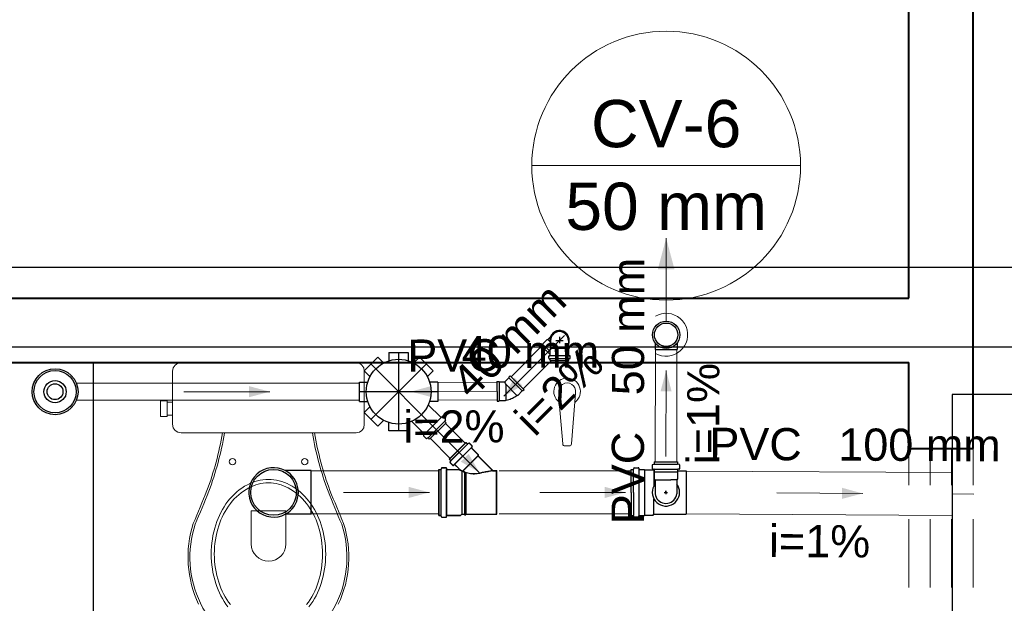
# Model space of a CAD drawing. Header units: millimetres. Extents: x 53 to 3943, y 29 to 3483.
# Tile 20 of 52: x 3883.44 to 3888.03, y 3422 to 3424.72. Entities that reach past the tile are written whole.
import ezdxf

# ---------------------------------------------------------------- set-up
doc = ezdxf.new("R2010")
doc.units = ezdxf.units.MM
doc.header["$MEASUREMENT"] = 0
doc.linetypes.add('DASHDOT', pattern=[2.54, 1.27, -0.635, 0, -0.635])
doc.linetypes.add('HIDDEN2', pattern=[0.47625, 0.3175, -0.15875])
doc.layers.get('0').update_dxf_attribs({"color": 5})
for name, color, linetype in [('ARQ-PISO', 8, 'Continuous'), ('Simbolos', 5, 'Continuous'), ('Simbolos_int', 2, 'Continuous')]:
    doc.layers.add(name, color=color, linetype=linetype)
for name, color, linetype, lineweight in [('CV-Condutos', 1, 'Continuous', 5), ('CV-Indicação coluna', 5, 'Continuous', 5), ('CV-Sentido conduto', 9, 'Continuous', 5), ('CV-Textos conduto', 7, 'Continuous', 5), ('DI-Detalhes', 1, 'Continuous', 30), ('MB_ALVENARIA', 7, 'Continuous', 40), ('MB_ESQUADRIA', 7, 'Continuous', 5), ('MB_MOBILIÁRIO', 8, 'Continuous', 13), ('TQ-Condutos', 3, 'Continuous', 5), ('TQ-Conexões', 9, 'Continuous', 5), ('TQ-Sentido conduto', 9, 'Continuous', 5), ('TQ-Textos conduto', 7, 'Continuous', 5)]:
    doc.layers.add(name, color=color, linetype=linetype, lineweight=lineweight)
doc.styles.add('Arial', font='txt')

msp = doc.modelspace()

# ---------------------------------------------------------------- hatches: boundary and pattern name
at = {"layer": 'CV-Condutos', "linetype": 'Continuous'}
msp.add_hatch(color=256, dxfattribs=at).paths.add_polyline_path([(3886.4501, 3423.705), (3886.4113, 3423.5601), (3886.4889, 3423.5601)])
at = {"layer": 'CV-Sentido conduto', "linetype": 'Continuous'}
msp.add_hatch(color=256, dxfattribs=at).paths.add_polyline_path([(3886.4499, 3423.088), (3886.4238, 3422.9914), (3886.4756, 3422.9913)])
at = {"layer": 'TQ-Sentido conduto', "linetype": 'Continuous'}
for points in [[(3885.6937, 3422.969), (3885.7803, 3423.019), (3885.7437, 3423.0556)], [(3884.6032, 3422.9899), (3884.5066, 3423.0158), (3884.5066, 3422.9641)], [(3885.2603, 3422.9902), (3885.357, 3422.9648), (3885.3568, 3423.0165)], [(3885.5796, 3422.614), (3885.5296, 3422.7006), (3885.493, 3422.664)], [(3885.3469, 3422.5209), (3885.2503, 3422.5468), (3885.2503, 3422.495)], [(3886.2608, 3422.5209), (3886.1642, 3422.5468), (3886.1642, 3422.495)], [(3887.3659, 3422.516), (3887.2695, 3422.5424), (3887.2692, 3422.4907)]]:
    msp.add_hatch(color=256, dxfattribs=at).paths.add_polyline_path(points)

# ---------------------------------------------------------------- linework, layer by layer
for p, q in [((3886.2872, 3422.5206), (3886.2872, 3422.6271)), ((3886.2976, 3422.5206), (3886.2976, 3422.6271)), ((3886.323, 3422.6283), (3886.323, 3422.414)), ((3886.3495, 3422.6266), (3886.3495, 3422.4145)), ((3886.3854, 3422.6489), (3886.3854, 3422.6314)), ((3886.3869, 3422.6509), (3886.3928, 3422.6525)), ((3886.3872, 3422.6294), (3886.3925, 3422.629)), ((3886.3934, 3422.6222), (3886.3934, 3422.5518)), ((3886.3943, 3422.6631), (3886.5037, 3422.6631)), ((3886.3943, 3422.6631), (3886.3943, 3422.6544)), ((3886.3943, 3422.6529), (3886.5037, 3422.6529)), ((3886.3943, 3422.6288), (3886.5037, 3422.6288)), ((3886.3943, 3422.627), (3886.3943, 3422.6176)), ((3886.5037, 3422.6631), (3886.5037, 3422.6544)), ((3886.5037, 3422.627), (3886.5037, 3422.6176)), ((3886.5111, 3422.6509), (3886.5052, 3422.6525)), ((3886.5108, 3422.6294), (3886.5055, 3422.629)), ((3886.5126, 3422.6489), (3886.5126, 3422.6314)), ((3886.5432, 3422.6221), (3886.5432, 3422.4189)), ((3886.3947, 3422.6172), (3886.5033, 3422.6172)), ((3886.3947, 3422.6172), (3886.3947, 3422.5836)), ((3886.3947, 3422.5836), (3886.3983, 3422.58)), ((3886.3983, 3422.58), (3886.4725, 3422.58)), ((3886.3983, 3422.58), (3886.3983, 3422.5145)), ((3886.4997, 3422.58), (3886.4725, 3422.58)), ((3886.5033, 3422.5836), (3886.4997, 3422.58)), ((3886.4997, 3422.58), (3886.4997, 3422.5145)), ((3886.5033, 3422.6172), (3886.5033, 3422.5836)), ((3886.449, 3422.5289), (3886.449, 3422.5129)), ((3886.449, 3422.5209), (3886.449, 3422.5289)), ((3886.2872, 3422.5206), (3886.2872, 3422.414)), ((3886.2976, 3422.5206), (3886.2976, 3422.414)), ((3886.3934, 3422.4189), (3886.3934, 3422.49)), ((3886.441, 3422.5209), (3886.457, 3422.5209))]:
    msp.add_line(p, q)
for points in [[(3886.3869, 3422.6509), (3886.3866, 3422.6508), (3886.3863, 3422.6506), (3886.3861, 3422.6505), (3886.3859, 3422.6503), (3886.3857, 3422.65), (3886.3856, 3422.6498), (3886.3855, 3422.6495), (3886.3854, 3422.6492), (3886.3854, 3422.6489)], [(3886.3854, 3422.6314), (3886.3854, 3422.6311), (3886.3855, 3422.6307), (3886.3856, 3422.6304), (3886.3858, 3422.6302), (3886.386, 3422.6299), (3886.3863, 3422.6297), (3886.3866, 3422.6296), (3886.3869, 3422.6295), (3886.3872, 3422.6294)], [(3886.3943, 3422.627), (3886.3943, 3422.6273), (3886.3942, 3422.6276), (3886.394, 3422.6279), (3886.3939, 3422.6282), (3886.3936, 3422.6284), (3886.3934, 3422.6286), (3886.3931, 3422.6288), (3886.3928, 3422.6289), (3886.3925, 3422.6289)], [(3886.3928, 3422.6525), (3886.3931, 3422.6526), (3886.3933, 3422.6527), (3886.3936, 3422.6529), (3886.3938, 3422.6531), (3886.3939, 3422.6533), (3886.3941, 3422.6535), (3886.3942, 3422.6538), (3886.3943, 3422.6541), (3886.3943, 3422.6544)], [(3886.5037, 3422.6544), (3886.5037, 3422.6541), (3886.5038, 3422.6538), (3886.5039, 3422.6535), (3886.504, 3422.6533), (3886.5042, 3422.6531), (3886.5044, 3422.6529), (3886.5046, 3422.6527), (3886.5049, 3422.6526), (3886.5052, 3422.6525)], [(3886.5055, 3422.6289), (3886.5052, 3422.6289), (3886.5049, 3422.6288), (3886.5046, 3422.6286), (3886.5043, 3422.6284), (3886.5041, 3422.6282), (3886.5039, 3422.6279), (3886.5038, 3422.6276), (3886.5037, 3422.6273), (3886.5037, 3422.627)], [(3886.5108, 3422.6294), (3886.5111, 3422.6295), (3886.5114, 3422.6296), (3886.5117, 3422.6297), (3886.5119, 3422.6299), (3886.5122, 3422.6302), (3886.5123, 3422.6304), (3886.5125, 3422.6307), (3886.5126, 3422.6311), (3886.5126, 3422.6314)], [(3886.5126, 3422.6489), (3886.5126, 3422.6492), (3886.5125, 3422.6495), (3886.5124, 3422.6498), (3886.5122, 3422.65), (3886.5121, 3422.6503), (3886.5119, 3422.6505), (3886.5116, 3422.6506), (3886.5114, 3422.6508), (3886.5111, 3422.6509)], [(3886.3983, 3422.5593), (3886.3927, 3422.5505), (3886.3886, 3422.5409), (3886.3861, 3422.5307), (3886.3854, 3422.5203), (3886.3863, 3422.5099), (3886.389, 3422.4998), (3886.3932, 3422.4903), (3886.399, 3422.4816), (3886.4061, 3422.4739), (3886.4144, 3422.4675), (3886.4236, 3422.4626), (3886.4335, 3422.4592), (3886.4438, 3422.4575), (3886.4542, 3422.4575), (3886.4645, 3422.4592), (3886.4744, 3422.4626), (3886.4836, 3422.4675), (3886.4918, 3422.4739), (3886.499, 3422.4816), (3886.5047, 3422.4903), (3886.509, 3422.4998), (3886.5116, 3422.5099), (3886.5126, 3422.5203), (3886.5118, 3422.5307), (3886.5094, 3422.5409), (3886.5053, 3422.5505), (3886.4997, 3422.5593)], [(3886.3983, 3422.5145), (3886.4, 3422.5065), (3886.4029, 3422.4988), (3886.407, 3422.4917), (3886.4122, 3422.4854), (3886.4184, 3422.48), (3886.4253, 3422.4756), (3886.4328, 3422.4724), (3886.4408, 3422.4705), (3886.449, 3422.4698), (3886.4572, 3422.4705), (3886.4651, 3422.4724), (3886.4727, 3422.4756), (3886.4796, 3422.48), (3886.4857, 3422.4854), (3886.4909, 3422.4917), (3886.4951, 3422.4988), (3886.498, 3422.5065), (3886.4997, 3422.5145)]]:
    msp.add_lwpolyline(points)
at = {"layer": 'ARQ-PISO'}
msp.add_lwpolyline([(3883.7803, 3423.1257), (3883.7803, 3420.7257)], dxfattribs=at)
at = {"layer": 'CV-Condutos'}
for p, q in [((3886.3992, 3422.6631), (3886.4, 3423.1865)), ((3886.4992, 3422.6631), (3886.5, 3423.1864))]:
    msp.add_line(p, q, dxfattribs=at)
for points in [[(3886.4501, 3423.355), (3886.4501, 3423.705)], [(3886.4001, 3423.1684), (3886.4141, 3423.1617), (3886.4289, 3423.1573), (3886.4443, 3423.1552), (3886.4598, 3423.1555), (3886.4751, 3423.1582), (3886.4897, 3423.1632), (3886.5034, 3423.1704), (3886.5159, 3423.1797), (3886.5267, 3423.1907), (3886.5357, 3423.2034), (3886.5427, 3423.2172), (3886.5474, 3423.232), (3886.5498, 3423.2473), (3886.5498, 3423.2628), (3886.5474, 3423.2781), (3886.5427, 3423.2928), (3886.5357, 3423.3067), (3886.5267, 3423.3193), (3886.5159, 3423.3304), (3886.5034, 3423.3396), (3886.4897, 3423.3469), (3886.4751, 3423.3519), (3886.4598, 3423.3546), (3886.4443, 3423.3549), (3886.4289, 3423.3528), (3886.4141, 3423.3483), (3886.4001, 3423.3416)]]:
    msp.add_lwpolyline(points, dxfattribs=at)
at = {"layer": 'CV-Indicação coluna'}
for p, q in [((3885.824, 3424.0426), (3887.0762, 3424.0426)), ((3886.4501, 3423.4164), (3886.4501, 3423.3186))]:
    msp.add_line(p, q, dxfattribs=at)
msp.add_circle((3886.4501, 3424.0426), 0.6261, dxfattribs=at)
at = {"layer": 'CV-Sentido conduto'}
msp.add_lwpolyline([(3886.4492, 3422.688), (3886.4499, 3423.088)], dxfattribs=at)
at = {"layer": 'DI-Detalhes'}
for points in [[(3866.2434, 3427.4661), (3889.9829, 3427.4661), (3889.9829, 3423.1976), (3866.2434, 3423.1976), (3866.2434, 3427.4661)], [(3877.7362, 3423.5694), (3890.0034, 3423.5694), (3890.0034, 3420.1674), (3877.7362, 3420.1674), (3877.7362, 3423.5694)]]:
    msp.add_lwpolyline(points, dxfattribs=at)
at = {"layer": 'MB_ALVENARIA'}
for p, q in [((3887.5803, 3423.4257), (3887.5803, 3424.7757)), ((3887.8803, 3422.7257), (3887.8803, 3424.7757)), ((3887.5803, 3422.7257), (3887.5803, 3423.1257))]:
    msp.add_line(p, q, dxfattribs=at)
for points in [[(3878.7803, 3423.4257), (3887.5803, 3423.4257)], [(3881.7803, 3423.1257), (3887.5803, 3423.1257)], [(3887.5803, 3422.7257), (3887.8803, 3422.7257)]]:
    msp.add_lwpolyline(points, dxfattribs=at)
at = {"layer": 'MB_ESQUADRIA', "linetype": 'HIDDEN2'}
for points in [[(3887.5803, 3421.1257), (3887.5803, 3422.7257)], [(3887.6803, 3421.1257), (3887.6803, 3422.7257)], [(3887.7803, 3421.1257), (3887.7803, 3422.7257)], [(3887.8803, 3421.1257), (3887.8803, 3422.7257)]]:
    msp.add_lwpolyline(points, dxfattribs=at)
at = {"layer": 'MB_MOBILIÁRIO'}
for p, q in [((3884.1905, 3423.1257), (3885.0051, 3423.1257)), ((3885.9495, 3422.985), (3885.9528, 3422.9424)), ((3885.9512, 3422.9418), (3885.9681, 3422.7465)), ((3886.0242, 3422.9423), (3886.0089, 3422.7465)), ((3886.0275, 3422.985), (3886.0242, 3422.9423)), ((3885.978, 3422.7373), (3885.999, 3422.7373))]:
    msp.add_line(p, q, dxfattribs=at)
for points in [[(3884.1905, 3423.1257), (3884.1905, 3423.1257), (3884.1747, 3423.1228), (3884.1618, 3423.1142), (3884.1533, 3423.1013), (3884.1504, 3423.0856), (3884.1504, 3422.8379), (3884.1504, 3422.8379), (3884.1533, 3422.8222), (3884.1618, 3422.8093), (3884.1747, 3422.8007), (3884.1905, 3422.7978), (3884.5971, 3422.7978)], [(3885.0051, 3423.1257), (3885.0051, 3423.1257), (3885.0208, 3423.1228), (3885.0323, 3423.1142), (3885.0409, 3423.1013), (3885.0437, 3423.0856), (3885.0437, 3422.8379), (3885.0437, 3422.8379), (3885.0409, 3422.8222), (3885.0323, 3422.8093), (3885.0208, 3422.8007), (3885.0051, 3422.7978), (3884.5971, 3422.7978)], [(3884.1246, 3422.8751), (3884.0946, 3422.8751), (3884.0946, 3422.9109), (3884.0946, 3422.9467), (3884.1246, 3422.9467), (3884.1246, 3422.941), (3884.1504, 3422.941)], [(3884.1246, 3422.941), (3884.1246, 3422.8809)], [(3884.1246, 3422.8809), (3884.1504, 3422.8809)], [(3884.1246, 3422.8751), (3884.1246, 3422.8809)], [(3884.3923, 3422.7964), (3884.3923, 3422.7964), (3884.3927, 3422.7978)], [(3884.8018, 3422.7964), (3884.8018, 3422.7964), (3884.8014, 3422.7978)], [(3884.5169, 3422.281), (3884.5169, 3422.4356), (3884.5985, 3422.4356)], [(3884.6787, 3422.281), (3884.6787, 3422.4356), (3884.5971, 3422.4356)]]:
    msp.add_lwpolyline(points, dxfattribs=at)
for points in [[(3884.5971, 3422.5816, 0.124451), (3884.4988, 3422.5568), (3884.4988, 3422.5568, 0.105729), (3884.4084, 3422.4797), (3884.4084, 3422.4797, 0.086876), (3884.3515, 3422.3706), (3884.3515, 3422.3706, 0.077041), (3884.3303, 3422.2337), (3884.3303, 3422.2337, 0.077041), (3884.3515, 3422.0968), (3884.3515, 3422.0968, 0.086876), (3884.4084, 3421.9877)], [(3884.7857, 3421.9877, 0.086876), (3884.8426, 3422.0968), (3884.8426, 3422.0968, 0.077041), (3884.8638, 3422.2337), (3884.8638, 3422.2337, 0.077041), (3884.8426, 3422.3706), (3884.8426, 3422.3706, 0.086876), (3884.7857, 3422.4797), (3884.7857, 3422.4797, 0.105729), (3884.6953, 3422.5568), (3884.6953, 3422.5568, 0.124451), (3884.5971, 3422.5816), (3884.5971, 3422.5816)], [(3884.5971, 3422.5654, 0.124451), (3884.5052, 3422.5422), (3884.5052, 3422.5422, 0.105729), (3884.4196, 3422.4692), (3884.4196, 3422.4692, 0.086876), (3884.3653, 3422.3651), (3884.3653, 3422.3651, 0.077041), (3884.3449, 3422.2337), (3884.3449, 3422.2337, 0.077041), (3884.3653, 3422.1024), (3884.3653, 3422.1024, 0.086876), (3884.4196, 3421.9983)], [(3884.7746, 3421.9983, 0.086876), (3884.8289, 3422.1024), (3884.8289, 3422.1024, 0.077041), (3884.8492, 3422.2337), (3884.8492, 3422.2337, 0.077041), (3884.8289, 3422.3651), (3884.8289, 3422.3651, 0.086876), (3884.7746, 3422.4692), (3884.7746, 3422.4692, 0.105729), (3884.6889, 3422.5422), (3884.6889, 3422.5422, 0.124451), (3884.5971, 3422.5654), (3884.5971, 3422.5654)]]:
    msp.add_lwpolyline(points, format="xyb", dxfattribs=at)
for centre in [(3884.4296, 3422.664), (3884.766, 3422.664)]:
    msp.add_circle(centre, 0.015, dxfattribs=at)
for centre, radius, start, end in [((3885.9885, 3422.9911), 0.0618, 307.1379, 232.8621), ((3885.9885, 3422.9911), 0.0394, 351.1075, 188.8925), ((3882.8803, 3423.0586), 1.5251, 339.6909, 350.163), ((3882.8803, 3423.0586), 1.5346, 339.6909, 350.163), ((3886.3139, 3423.0586), 1.5346, 189.837, 200.3091), ((3886.3139, 3423.0586), 1.5251, 189.837, 200.3091), ((3885.978, 3422.7473), 0.01, 184.4463, 270), ((3885.999, 3422.7473), 0.01, 270, 355.5537), ((3830.9717, 3444.6029), 57.726, 337.353796, 337.518324), ((3938.2224, 3444.6029), 57.726, 202.481676, 202.646204), ((3833.8479, 3443.4054), 54.6199, 337.35144, 337.52574), ((3935.3462, 3443.4054), 54.6199, 202.47426, 202.64856), ((3884.7321, 3422.2194), 0.5098, 162.0904, 205.4458), ((3884.7246, 3422.2189), 0.4934, 161.867, 205.7625), ((3884.4695, 3422.2189), 0.4934, 334.2375, 18.133), ((3884.4621, 3422.2194), 0.5098, 334.5542, 17.9096), ((3884.5978, 3422.281), 0.0809, 180, 0), ((3884.6137, 3422.1654), 0.3702, 205.7625, 267.2081), ((3884.5805, 3422.1654), 0.3702, 272.7919, 334.2375)]:
    msp.add_arc(centre, radius, start, end, dxfattribs=at)
at = {"layer": 'Simbolos'}
for p, q in [((3885.8742, 3423.2114), (3885.8954, 3423.2326)), ((3885.8954, 3423.2326), (3885.8988, 3423.2326)), ((3885.9101, 3423.244), (3885.8988, 3423.2326)), ((3885.9119, 3423.2287), (3885.9119, 3423.2091)), ((3885.9943, 3423.2287), (3885.9943, 3423.2092)), ((3886.3994, 3423.2167), (3886.3993, 3423.1865)), ((3886.5008, 3423.2166), (3886.5007, 3423.1864)), ((3885.1587, 3423.1729), (3885.1587, 3423.1341)), ((3885.1587, 3423.1729), (3885.2487, 3423.1729)), ((3885.2487, 3423.1729), (3885.2487, 3423.1341)), ((3885.8657, 3423.2057), (3885.8714, 3423.2114)), ((3885.8657, 3423.2057), (3885.9091, 3423.1625)), ((3885.8714, 3423.2114), (3885.8742, 3423.2114)), ((3885.909, 3423.1877), (3885.9119, 3423.1906)), ((3885.9091, 3423.1593), (3885.909, 3423.1877)), ((3885.9119, 3423.2091), (3885.9119, 3423.1906)), ((3885.9943, 3423.2092), (3885.9943, 3423.1906)), ((3885.9972, 3423.1877), (3885.9943, 3423.1906)), ((3885.9973, 3423.1593), (3885.9972, 3423.1877)), ((3885.0424, 3423.0875), (3885.1061, 3423.1512)), ((3885.1061, 3423.1512), (3885.1335, 3423.1237)), ((3885.3012, 3423.1512), (3885.2738, 3423.1237)), ((3885.3012, 3423.1512), (3885.3649, 3423.0875)), ((3885.9031, 3423.1456), (3885.9031, 3423.1551)), ((3885.9045, 3423.1436), (3885.9076, 3423.1428)), ((3885.9049, 3423.1571), (3885.9072, 3423.1573)), ((3885.9091, 3423.1347), (3885.9091, 3423.1409)), ((3885.9091, 3423.1347), (3885.9973, 3423.1347)), ((3885.9973, 3423.1347), (3885.9973, 3423.1409)), ((3886.0018, 3423.1437), (3885.9987, 3423.1429)), ((3886.0014, 3423.1572), (3885.9991, 3423.1574)), ((3886.0033, 3423.1456), (3886.0033, 3423.1552)), ((3885.0424, 3423.0875), (3885.0699, 3423.06)), ((3885.3649, 3423.0875), (3885.3374, 3423.06)), ((3885.0207, 3423.0349), (3885.0595, 3423.0349)), ((3885.0207, 3422.9449), (3885.0207, 3423.0349)), ((3885.3867, 3423.0349), (3885.3478, 3423.0349)), ((3885.3867, 3423.0349), (3885.3867, 3422.9449)), ((3885.6618, 3423.0377), (3885.6622, 3422.9464)), ((3885.6618, 3423.0377), (3885.6698, 3423.0377)), ((3885.6698, 3423.0377), (3885.6718, 3423.0357)), ((3885.6718, 3423.0357), (3885.6987, 3423.0358)), ((3885.7177, 3423.055), (3885.6987, 3423.0358)), ((3885.7233, 3423.0635), (3885.7177, 3423.0578)), ((3885.7177, 3423.0578), (3885.7177, 3423.055)), ((3885.7233, 3423.0635), (3885.7881, 3422.9993)), ((3885.7796, 3422.9936), (3885.7585, 3422.9723)), ((3885.7824, 3422.9936), (3885.7796, 3422.9936)), ((3885.7881, 3422.9993), (3885.7824, 3422.9936)), ((3885.0207, 3422.9449), (3885.0595, 3422.9449)), ((3885.3867, 3422.9449), (3885.3478, 3422.9449)), ((3885.6622, 3422.9464), (3885.6702, 3422.9465)), ((3885.6702, 3422.9465), (3885.6722, 3422.9485)), ((3885.6722, 3422.9485), (3885.7022, 3422.9486)), ((3885.7022, 3422.9486), (3885.7046, 3422.951)), ((3885.7585, 3422.9723), (3885.7551, 3422.9723)), ((3885.0424, 3422.8924), (3885.0699, 3422.9198)), ((3885.3999, 3422.871), (3885.3418, 3422.9291)), ((3885.1061, 3422.8287), (3885.0424, 3422.8924)), ((3885.1061, 3422.8287), (3885.1335, 3422.8562)), ((3885.3226, 3422.7937), (3885.2645, 3422.8517)), ((3885.4067, 3422.8743), (3885.4026, 3422.8709)), ((3885.4218, 3422.8618), (3885.4094, 3422.8742)), ((3885.4221, 3422.8594), (3885.419, 3422.854)), ((3885.4255, 3422.8455), (3885.4193, 3422.8516)), ((3885.1587, 3422.8069), (3885.1587, 3422.8458)), ((3885.2487, 3422.8069), (3885.1587, 3422.8069)), ((3885.2487, 3422.8069), (3885.2487, 3422.8458)), ((3885.4255, 3422.8455), (3885.3481, 3422.7681)), ((3885.3193, 3422.7869), (3885.3227, 3422.791)), ((3885.3318, 3422.7718), (3885.3194, 3422.7842)), ((3885.3342, 3422.7715), (3885.3395, 3422.7746)), ((3885.3481, 3422.7681), (3885.342, 3422.7743)), ((3885.4398, 3422.6755), (3885.5171, 3422.7528)), ((3885.4403, 3422.676), (3885.5176, 3422.7533)), ((3885.5171, 3422.7528), (3885.5233, 3422.7467)), ((3885.5176, 3422.7533), (3885.5238, 3422.7472)), ((3885.531, 3422.7494), (3885.5257, 3422.7464)), ((3885.5315, 3422.7499), (3885.5262, 3422.7469)), ((3885.5334, 3422.7491), (3885.5458, 3422.7367)), ((3885.5339, 3422.7496), (3885.5463, 3422.7372)), ((3885.546, 3422.734), (3885.5426, 3422.73)), ((3885.5427, 3422.7273), (3885.5731, 3422.6969)), ((3885.5465, 3422.7345), (3885.5431, 3422.7305)), ((3885.5432, 3422.7278), (3885.5736, 3422.6974)), ((3885.4398, 3422.6755), (3885.4459, 3422.6693)), ((3885.4403, 3422.676), (3885.4464, 3422.6698)), ((3885.4432, 3422.6616), (3885.4462, 3422.6669)), ((3885.4437, 3422.6621), (3885.4467, 3422.6674)), ((3885.5731, 3422.6969), (3885.5731, 3422.6912)), ((3885.5731, 3422.6912), (3885.6423, 3422.622)), ((3885.5736, 3422.6974), (3885.5736, 3422.6917)), ((3885.5736, 3422.6917), (3885.6428, 3422.6225)), ((3884.7962, 3422.6225), (3884.6756, 3422.6225)), ((3885.3912, 3422.4139), (3885.3912, 3422.6269)), ((3885.3912, 3422.6269), (3885.4001, 3422.6269)), ((3885.3917, 3422.4144), (3885.3917, 3422.6274)), ((3885.3917, 3422.6274), (3885.4006, 3422.6274)), ((3885.4036, 3422.6342), (3885.402, 3422.6284)), ((3885.4041, 3422.6347), (3885.4025, 3422.6289)), ((3885.4055, 3422.6357), (3885.4244, 3422.6357)), ((3885.406, 3422.6362), (3885.4249, 3422.6362)), ((3885.4264, 3422.6339), (3885.4269, 3422.6287)), ((3885.4269, 3422.6344), (3885.4274, 3422.6292)), ((3885.4289, 3422.6269), (3885.4835, 3422.6269)), ((3885.4294, 3422.6274), (3885.484, 3422.6274)), ((3885.4435, 3422.6592), (3885.4559, 3422.6468)), ((3885.444, 3422.6597), (3885.4564, 3422.6473)), ((3885.4586, 3422.6467), (3885.4626, 3422.65)), ((3885.4591, 3422.6472), (3885.4631, 3422.6505)), ((3885.4653, 3422.6499), (3885.4849, 3422.6303)), ((3885.4658, 3422.6504), (3885.4854, 3422.6308)), ((3885.6423, 3422.622), (3885.6602, 3422.622)), ((3885.6428, 3422.6225), (3885.6607, 3422.6225)), ((3885.6602, 3422.4188), (3885.6602, 3422.622)), ((3885.6607, 3422.4193), (3885.6607, 3422.6225)), ((3886.2872, 3422.6271), (3886.2961, 3422.6271)), ((3886.2996, 3422.6345), (3886.298, 3422.6286)), ((3886.3015, 3422.6359), (3886.3204, 3422.6359)), ((3886.3224, 3422.6341), (3886.3229, 3422.629)), ((3886.3249, 3422.6271), (3886.349, 3422.6271)), ((3886.349, 3422.6271), (3886.3495, 3422.6266)), ((3886.3495, 3422.6266), (3886.389, 3422.6266)), ((3886.389, 3422.6266), (3886.3934, 3422.6222)), ((3886.3934, 3422.6221), (3886.3943, 3422.6221)), ((3886.5037, 3422.6221), (3886.5432, 3422.6221)), ((3884.7962, 3422.4193), (3884.6756, 3422.4193)), ((3885.3912, 3422.4139), (3885.4001, 3422.4139)), ((3885.3917, 3422.4144), (3885.4006, 3422.4144)), ((3885.4036, 3422.4066), (3885.402, 3422.4124)), ((3885.4041, 3422.4071), (3885.4025, 3422.4129)), ((3885.4055, 3422.4051), (3885.4244, 3422.4051)), ((3885.406, 3422.4056), (3885.4249, 3422.4056)), ((3885.4264, 3422.4069), (3885.4269, 3422.4121)), ((3885.4269, 3422.4074), (3885.4274, 3422.4126)), ((3885.4289, 3422.4139), (3885.4925, 3422.4139)), ((3885.4294, 3422.4144), (3885.493, 3422.4144)), ((3885.4925, 3422.4139), (3885.4974, 3422.4188)), ((3885.493, 3422.4144), (3885.4979, 3422.4193)), ((3885.4974, 3422.4188), (3885.5098, 3422.4188)), ((3885.4979, 3422.4193), (3885.5103, 3422.4193)), ((3885.5098, 3422.4188), (3885.5101, 3422.4158)), ((3885.5101, 3422.4158), (3885.516, 3422.4158)), ((3885.5103, 3422.4193), (3885.5106, 3422.4163)), ((3885.5106, 3422.4163), (3885.5165, 3422.4163)), ((3885.5162, 3422.4188), (3885.516, 3422.4158)), ((3885.5162, 3422.4188), (3885.6602, 3422.4188)), ((3885.5167, 3422.4193), (3885.5165, 3422.4163)), ((3885.5167, 3422.4193), (3885.6607, 3422.4193)), ((3886.2872, 3422.414), (3886.2961, 3422.414)), ((3886.2996, 3422.4067), (3886.298, 3422.4125)), ((3886.3015, 3422.4052), (3886.3204, 3422.4052)), ((3886.3224, 3422.407), (3886.3229, 3422.4122)), ((3886.3249, 3422.414), (3886.349, 3422.414)), ((3886.349, 3422.414), (3886.3495, 3422.4145)), ((3886.3495, 3422.4145), (3886.389, 3422.4145)), ((3886.389, 3422.4145), (3886.3934, 3422.4189)), ((3886.3934, 3422.4189), (3886.5432, 3422.4189))]:
    msp.add_line(p, q, dxfattribs=at)
for points in [[(3885.9943, 3423.2287), (3885.9937, 3423.2359), (3885.9918, 3423.2428), (3885.9888, 3423.2493), (3885.9846, 3423.2552), (3885.9796, 3423.2603), (3885.9737, 3423.2644), (3885.9672, 3423.2674), (3885.9602, 3423.2692), (3885.9531, 3423.2699), (3885.9459, 3423.2692), (3885.939, 3423.2674), (3885.9325, 3423.2643), (3885.9266, 3423.2602), (3885.9216, 3423.2551), (3885.9175, 3423.2493), (3885.9144, 3423.2428), (3885.9126, 3423.2358), (3885.9119, 3423.2287)], [(3885.9049, 3423.1571), (3885.9046, 3423.1571), (3885.9042, 3423.1569), (3885.904, 3423.1568), (3885.9037, 3423.1566), (3885.9035, 3423.1563), (3885.9033, 3423.1561), (3885.9032, 3423.1558), (3885.9031, 3423.1554), (3885.9031, 3423.1551)], [(3885.9031, 3423.1456), (3885.9031, 3423.1453), (3885.9031, 3423.145), (3885.9033, 3423.1447), (3885.9034, 3423.1445), (3885.9036, 3423.1442), (3885.9038, 3423.144), (3885.904, 3423.1439), (3885.9043, 3423.1437), (3885.9045, 3423.1436)], [(3885.9072, 3423.1573), (3885.9076, 3423.1574), (3885.9079, 3423.1575), (3885.9082, 3423.1576), (3885.9084, 3423.1578), (3885.9086, 3423.1581), (3885.9088, 3423.1583), (3885.9089, 3423.1586), (3885.909, 3423.159), (3885.9091, 3423.1593)], [(3885.9091, 3423.1409), (3885.909, 3423.1412), (3885.909, 3423.1415), (3885.9089, 3423.1417), (3885.9087, 3423.142), (3885.9086, 3423.1422), (3885.9083, 3423.1424), (3885.9081, 3423.1426), (3885.9079, 3423.1427), (3885.9076, 3423.1428)], [(3885.9973, 3423.1593), (3885.9973, 3423.159), (3885.9974, 3423.1587), (3885.9975, 3423.1584), (3885.9977, 3423.1581), (3885.9979, 3423.1579), (3885.9982, 3423.1577), (3885.9984, 3423.1575), (3885.9988, 3423.1574), (3885.9991, 3423.1573)], [(3885.9987, 3423.1429), (3885.9985, 3423.1428), (3885.9982, 3423.1426), (3885.998, 3423.1425), (3885.9978, 3423.1423), (3885.9976, 3423.142), (3885.9975, 3423.1418), (3885.9974, 3423.1415), (3885.9973, 3423.1412), (3885.9973, 3423.1409)], [(3886.0033, 3423.1552), (3886.0032, 3423.1555), (3886.0031, 3423.1558), (3886.003, 3423.1561), (3886.0028, 3423.1564), (3886.0026, 3423.1566), (3886.0024, 3423.1568), (3886.0021, 3423.157), (3886.0018, 3423.1571), (3886.0014, 3423.1572)], [(3886.0018, 3423.1437), (3886.0021, 3423.1438), (3886.0023, 3423.1439), (3886.0025, 3423.1441), (3886.0028, 3423.1443), (3886.0029, 3423.1445), (3886.0031, 3423.1448), (3886.0032, 3423.145), (3886.0032, 3423.1453), (3886.0033, 3423.1456)], [(3885.7046, 3422.951), (3885.7106, 3422.9522), (3885.7166, 3422.9536), (3885.7225, 3422.9554), (3885.7282, 3422.9575), (3885.7339, 3422.9599), (3885.7394, 3422.9625), (3885.7448, 3422.9655), (3885.7501, 3422.9687), (3885.7551, 3422.9723)], [(3885.3999, 3422.871), (3885.4002, 3422.8708), (3885.4005, 3422.8706), (3885.4008, 3422.8705), (3885.4011, 3422.8705), (3885.4014, 3422.8704), (3885.4017, 3422.8705), (3885.4021, 3422.8706), (3885.4023, 3422.8707), (3885.4026, 3422.8709)], [(3885.4094, 3422.8742), (3885.4091, 3422.8744), (3885.4088, 3422.8746), (3885.4085, 3422.8747), (3885.4082, 3422.8747), (3885.4079, 3422.8748), (3885.4075, 3422.8747), (3885.4072, 3422.8746), (3885.4069, 3422.8745), (3885.4067, 3422.8743)], [(3885.419, 3422.854), (3885.4189, 3422.8538), (3885.4188, 3422.8535), (3885.4187, 3422.8532), (3885.4187, 3422.8529), (3885.4188, 3422.8526), (3885.4189, 3422.8524), (3885.419, 3422.8521), (3885.4191, 3422.8518), (3885.4193, 3422.8516)], [(3885.4221, 3422.8594), (3885.4222, 3422.8596), (3885.4223, 3422.8599), (3885.4223, 3422.8602), (3885.4223, 3422.8605), (3885.4223, 3422.8608), (3885.4222, 3422.8611), (3885.4221, 3422.8613), (3885.4219, 3422.8616), (3885.4218, 3422.8618)], [(3885.3193, 3422.7869), (3885.3191, 3422.7867), (3885.319, 3422.7864), (3885.3189, 3422.786), (3885.3188, 3422.7857), (3885.3189, 3422.7854), (3885.3189, 3422.7851), (3885.319, 3422.7848), (3885.3192, 3422.7845), (3885.3194, 3422.7842)], [(3885.3227, 3422.791), (3885.3229, 3422.7912), (3885.323, 3422.7915), (3885.3231, 3422.7919), (3885.3231, 3422.7922), (3885.3231, 3422.7925), (3885.3231, 3422.7928), (3885.3229, 3422.7931), (3885.3228, 3422.7934), (3885.3226, 3422.7937)], [(3885.3318, 3422.7718), (3885.332, 3422.7716), (3885.3323, 3422.7715), (3885.3325, 3422.7714), (3885.3328, 3422.7713), (3885.3331, 3422.7713), (3885.3334, 3422.7713), (3885.3337, 3422.7713), (3885.334, 3422.7714), (3885.3342, 3422.7715)], [(3885.342, 3422.7743), (3885.3417, 3422.7745), (3885.3415, 3422.7746), (3885.3412, 3422.7747), (3885.341, 3422.7748), (3885.3407, 3422.7749), (3885.3404, 3422.7748), (3885.3401, 3422.7748), (3885.3398, 3422.7747), (3885.3395, 3422.7746)], [(3885.5233, 3422.7467), (3885.5235, 3422.7465), (3885.5237, 3422.7463), (3885.524, 3422.7462), (3885.5243, 3422.7461), (3885.5246, 3422.7461), (3885.5249, 3422.7461), (3885.5252, 3422.7461), (3885.5254, 3422.7462), (3885.5257, 3422.7463)], [(3885.5238, 3422.7472), (3885.524, 3422.747), (3885.5242, 3422.7468), (3885.5245, 3422.7467), (3885.5248, 3422.7466), (3885.5251, 3422.7466), (3885.5254, 3422.7466), (3885.5257, 3422.7466), (3885.5259, 3422.7467), (3885.5262, 3422.7468)], [(3885.5334, 3422.7491), (3885.5332, 3422.7493), (3885.533, 3422.7495), (3885.5327, 3422.7496), (3885.5324, 3422.7497), (3885.5321, 3422.7497), (3885.5318, 3422.7497), (3885.5316, 3422.7496), (3885.5313, 3422.7496), (3885.531, 3422.7494)], [(3885.5339, 3422.7496), (3885.5337, 3422.7498), (3885.5335, 3422.75), (3885.5332, 3422.7501), (3885.5329, 3422.7502), (3885.5326, 3422.7502), (3885.5323, 3422.7502), (3885.5321, 3422.7501), (3885.5318, 3422.7501), (3885.5315, 3422.7499)], [(3885.5426, 3422.73), (3885.5424, 3422.7297), (3885.5422, 3422.7294), (3885.5421, 3422.7291), (3885.5421, 3422.7288), (3885.5421, 3422.7284), (3885.5422, 3422.7281), (3885.5423, 3422.7278), (3885.5425, 3422.7275), (3885.5427, 3422.7273)], [(3885.5431, 3422.7305), (3885.5429, 3422.7302), (3885.5427, 3422.7299), (3885.5426, 3422.7296), (3885.5426, 3422.7293), (3885.5426, 3422.7289), (3885.5427, 3422.7286), (3885.5428, 3422.7283), (3885.543, 3422.728), (3885.5432, 3422.7278)], [(3885.5459, 3422.734), (3885.5461, 3422.7343), (3885.5463, 3422.7346), (3885.5464, 3422.7349), (3885.5464, 3422.7352), (3885.5464, 3422.7355), (3885.5463, 3422.7359), (3885.5462, 3422.7362), (3885.546, 3422.7365), (3885.5458, 3422.7367)], [(3885.5464, 3422.7345), (3885.5466, 3422.7348), (3885.5468, 3422.7351), (3885.5469, 3422.7354), (3885.5469, 3422.7357), (3885.5469, 3422.736), (3885.5468, 3422.7364), (3885.5467, 3422.7367), (3885.5465, 3422.737), (3885.5463, 3422.7372)], [(3885.4462, 3422.6669), (3885.4464, 3422.6672), (3885.4465, 3422.6674), (3885.4465, 3422.6677), (3885.4465, 3422.668), (3885.4465, 3422.6683), (3885.4464, 3422.6686), (3885.4463, 3422.6688), (3885.4461, 3422.6691), (3885.4459, 3422.6693)], [(3885.4467, 3422.6674), (3885.4469, 3422.6677), (3885.447, 3422.6679), (3885.447, 3422.6682), (3885.447, 3422.6685), (3885.447, 3422.6688), (3885.4469, 3422.6691), (3885.4468, 3422.6693), (3885.4466, 3422.6696), (3885.4464, 3422.6698)], [(3884.6755, 3422.6225), (3884.6594, 3422.6296), (3884.6424, 3422.6342), (3884.6249, 3422.6361), (3884.6074, 3422.6354), (3884.5901, 3422.632), (3884.5735, 3422.626), (3884.5581, 3422.6175), (3884.5441, 3422.6068), (3884.5319, 3422.5941), (3884.5218, 3422.5797), (3884.514, 3422.5639), (3884.5087, 3422.5471), (3884.5061, 3422.5297), (3884.5061, 3422.5121), (3884.5087, 3422.4947), (3884.514, 3422.4779), (3884.5218, 3422.4621), (3884.5319, 3422.4477), (3884.5441, 3422.435), (3884.5581, 3422.4243), (3884.5735, 3422.4158), (3884.5901, 3422.4098), (3884.6074, 3422.4064), (3884.6249, 3422.4057), (3884.6424, 3422.4076), (3884.6594, 3422.4122), (3884.6755, 3422.4193)], [(3884.6755, 3422.4193), (3884.6873, 3422.4265), (3884.6981, 3422.4351), (3884.7078, 3422.445), (3884.7163, 3422.4559), (3884.7233, 3422.4677), (3884.729, 3422.4803), (3884.733, 3422.4935), (3884.7355, 3422.5071), (3884.7363, 3422.5209), (3884.7355, 3422.5347), (3884.733, 3422.5483), (3884.729, 3422.5615), (3884.7233, 3422.5741), (3884.7163, 3422.5859), (3884.7078, 3422.5968), (3884.6981, 3422.6067), (3884.6873, 3422.6152), (3884.6755, 3422.6225)], [(3885.4001, 3422.6269), (3885.4004, 3422.6269), (3885.4007, 3422.627), (3885.4009, 3422.6271), (3885.4012, 3422.6272), (3885.4014, 3422.6274), (3885.4016, 3422.6276), (3885.4018, 3422.6278), (3885.4019, 3422.6281), (3885.402, 3422.6284)], [(3885.4006, 3422.6274), (3885.4009, 3422.6274), (3885.4012, 3422.6275), (3885.4014, 3422.6276), (3885.4017, 3422.6277), (3885.4019, 3422.6279), (3885.4021, 3422.6281), (3885.4023, 3422.6283), (3885.4024, 3422.6286), (3885.4025, 3422.6289)], [(3885.4055, 3422.6357), (3885.4052, 3422.6357), (3885.4049, 3422.6356), (3885.4047, 3422.6355), (3885.4044, 3422.6354), (3885.4042, 3422.6352), (3885.404, 3422.635), (3885.4038, 3422.6347), (3885.4037, 3422.6345), (3885.4036, 3422.6342)], [(3885.406, 3422.6362), (3885.4057, 3422.6362), (3885.4054, 3422.6361), (3885.4052, 3422.636), (3885.4049, 3422.6359), (3885.4047, 3422.6357), (3885.4045, 3422.6355), (3885.4043, 3422.6352), (3885.4042, 3422.635), (3885.4041, 3422.6347)], [(3885.4264, 3422.6339), (3885.4264, 3422.6342), (3885.4263, 3422.6345), (3885.4261, 3422.6348), (3885.4259, 3422.6351), (3885.4257, 3422.6353), (3885.4254, 3422.6355), (3885.4251, 3422.6356), (3885.4248, 3422.6357), (3885.4244, 3422.6357)], [(3885.4269, 3422.6344), (3885.4269, 3422.6347), (3885.4268, 3422.635), (3885.4266, 3422.6353), (3885.4264, 3422.6356), (3885.4262, 3422.6358), (3885.4259, 3422.636), (3885.4256, 3422.6361), (3885.4253, 3422.6362), (3885.4249, 3422.6362)], [(3885.4269, 3422.6287), (3885.4269, 3422.6284), (3885.427, 3422.6281), (3885.4272, 3422.6278), (3885.4274, 3422.6275), (3885.4276, 3422.6273), (3885.4279, 3422.6271), (3885.4282, 3422.627), (3885.4285, 3422.6269), (3885.4289, 3422.6269)], [(3885.4274, 3422.6292), (3885.4274, 3422.6289), (3885.4275, 3422.6286), (3885.4277, 3422.6283), (3885.4279, 3422.628), (3885.4281, 3422.6278), (3885.4284, 3422.6276), (3885.4287, 3422.6275), (3885.429, 3422.6274), (3885.4294, 3422.6274)], [(3885.4432, 3422.6616), (3885.443, 3422.6613), (3885.4429, 3422.661), (3885.4429, 3422.6607), (3885.4429, 3422.6605), (3885.4429, 3422.6602), (3885.443, 3422.6599), (3885.4431, 3422.6596), (3885.4433, 3422.6594), (3885.4435, 3422.6592)], [(3885.4437, 3422.6621), (3885.4435, 3422.6618), (3885.4434, 3422.6615), (3885.4434, 3422.6612), (3885.4434, 3422.661), (3885.4434, 3422.6607), (3885.4435, 3422.6604), (3885.4436, 3422.6601), (3885.4438, 3422.6599), (3885.444, 3422.6597)], [(3885.4559, 3422.6468), (3885.4561, 3422.6465), (3885.4564, 3422.6464), (3885.4567, 3422.6463), (3885.457, 3422.6462), (3885.4574, 3422.6462), (3885.4577, 3422.6462), (3885.458, 3422.6463), (3885.4583, 3422.6465), (3885.4586, 3422.6466)], [(3885.4564, 3422.6473), (3885.4566, 3422.647), (3885.4569, 3422.6469), (3885.4572, 3422.6468), (3885.4575, 3422.6467), (3885.4579, 3422.6467), (3885.4582, 3422.6467), (3885.4585, 3422.6468), (3885.4588, 3422.647), (3885.4591, 3422.6471)], [(3885.4653, 3422.6499), (3885.4651, 3422.6501), (3885.4648, 3422.6503), (3885.4645, 3422.6504), (3885.4642, 3422.6505), (3885.4638, 3422.6505), (3885.4635, 3422.6505), (3885.4632, 3422.6504), (3885.4629, 3422.6502), (3885.4626, 3422.65)], [(3885.4658, 3422.6504), (3885.4656, 3422.6506), (3885.4653, 3422.6508), (3885.465, 3422.6509), (3885.4647, 3422.651), (3885.4643, 3422.651), (3885.464, 3422.651), (3885.4637, 3422.6509), (3885.4634, 3422.6507), (3885.4631, 3422.6505)], [(3885.4835, 3422.6269), (3885.4838, 3422.6269), (3885.484, 3422.627), (3885.4843, 3422.627), (3885.4845, 3422.6272), (3885.4847, 3422.6273), (3885.4849, 3422.6275), (3885.4851, 3422.6277), (3885.4852, 3422.6279), (3885.4854, 3422.6281), (3885.4854, 3422.6284), (3885.4855, 3422.6286), (3885.4855, 3422.6289), (3885.4855, 3422.6292), (3885.4854, 3422.6294), (3885.4854, 3422.6297), (3885.4852, 3422.6299), (3885.4851, 3422.6301), (3885.4849, 3422.6303)], [(3885.484, 3422.6274), (3885.4843, 3422.6274), (3885.4845, 3422.6275), (3885.4848, 3422.6275), (3885.485, 3422.6277), (3885.4852, 3422.6278), (3885.4854, 3422.628), (3885.4856, 3422.6282), (3885.4857, 3422.6284), (3885.4859, 3422.6286), (3885.4859, 3422.6289), (3885.486, 3422.6291), (3885.486, 3422.6294), (3885.486, 3422.6297), (3885.4859, 3422.6299), (3885.4859, 3422.6302), (3885.4857, 3422.6304), (3885.4856, 3422.6306), (3885.4854, 3422.6308)], [(3885.6406, 3422.6229), (3885.6408, 3422.6227), (3885.6409, 3422.6225), (3885.6411, 3422.6224), (3885.6413, 3422.6223), (3885.6415, 3422.6222), (3885.6417, 3422.6221), (3885.6419, 3422.622), (3885.6421, 3422.622), (3885.6423, 3422.622)], [(3885.6411, 3422.6234), (3885.6413, 3422.6232), (3885.6414, 3422.623), (3885.6416, 3422.6229), (3885.6418, 3422.6228), (3885.642, 3422.6227), (3885.6422, 3422.6226), (3885.6424, 3422.6225), (3885.6426, 3422.6225), (3885.6428, 3422.6225)], [(3886.2961, 3422.6271), (3886.2964, 3422.6272), (3886.2967, 3422.6272), (3886.2969, 3422.6273), (3886.2972, 3422.6275), (3886.2974, 3422.6276), (3886.2976, 3422.6278), (3886.2978, 3422.6281), (3886.2979, 3422.6283), (3886.298, 3422.6286)], [(3886.3015, 3422.6359), (3886.3012, 3422.6359), (3886.3009, 3422.6358), (3886.3007, 3422.6357), (3886.3004, 3422.6356), (3886.3002, 3422.6354), (3886.3, 3422.6352), (3886.2998, 3422.635), (3886.2997, 3422.6347), (3886.2996, 3422.6345)], [(3886.3224, 3422.6341), (3886.3224, 3422.6344), (3886.3222, 3422.6347), (3886.3221, 3422.635), (3886.3219, 3422.6353), (3886.3216, 3422.6355), (3886.3214, 3422.6357), (3886.3211, 3422.6358), (3886.3207, 3422.6359), (3886.3204, 3422.6359)], [(3886.3229, 3422.629), (3886.3229, 3422.6286), (3886.323, 3422.6283), (3886.3232, 3422.628), (3886.3234, 3422.6278), (3886.3236, 3422.6276), (3886.3239, 3422.6274), (3886.3242, 3422.6272), (3886.3245, 3422.6272), (3886.3249, 3422.6271)], [(3885.402, 3422.4124), (3885.4019, 3422.4127), (3885.4018, 3422.4129), (3885.4016, 3422.4132), (3885.4014, 3422.4134), (3885.4012, 3422.4136), (3885.4009, 3422.4137), (3885.4007, 3422.4138), (3885.4004, 3422.4139), (3885.4001, 3422.4139)], [(3885.4025, 3422.4129), (3885.4024, 3422.4132), (3885.4023, 3422.4134), (3885.4021, 3422.4137), (3885.4019, 3422.4139), (3885.4017, 3422.4141), (3885.4014, 3422.4142), (3885.4012, 3422.4143), (3885.4009, 3422.4144), (3885.4006, 3422.4144)], [(3885.4036, 3422.4066), (3885.4037, 3422.4063), (3885.4038, 3422.406), (3885.404, 3422.4058), (3885.4042, 3422.4056), (3885.4044, 3422.4054), (3885.4047, 3422.4053), (3885.4049, 3422.4052), (3885.4052, 3422.4051), (3885.4055, 3422.4051)], [(3885.4041, 3422.4071), (3885.4042, 3422.4068), (3885.4043, 3422.4065), (3885.4045, 3422.4063), (3885.4047, 3422.4061), (3885.4049, 3422.4059), (3885.4052, 3422.4058), (3885.4054, 3422.4057), (3885.4057, 3422.4056), (3885.406, 3422.4056)], [(3885.4244, 3422.4051), (3885.4248, 3422.4051), (3885.4251, 3422.4052), (3885.4254, 3422.4053), (3885.4257, 3422.4055), (3885.4259, 3422.4057), (3885.4261, 3422.406), (3885.4263, 3422.4063), (3885.4264, 3422.4066), (3885.4264, 3422.4069)], [(3885.4249, 3422.4056), (3885.4253, 3422.4056), (3885.4256, 3422.4057), (3885.4259, 3422.4058), (3885.4262, 3422.406), (3885.4264, 3422.4062), (3885.4266, 3422.4065), (3885.4268, 3422.4068), (3885.4269, 3422.4071), (3885.4269, 3422.4074)], [(3885.4289, 3422.4139), (3885.4285, 3422.4139), (3885.4282, 3422.4138), (3885.4279, 3422.4137), (3885.4276, 3422.4135), (3885.4274, 3422.4133), (3885.4272, 3422.413), (3885.427, 3422.4127), (3885.4269, 3422.4124), (3885.4269, 3422.4121)], [(3885.4294, 3422.4144), (3885.429, 3422.4144), (3885.4287, 3422.4143), (3885.4284, 3422.4142), (3885.4281, 3422.414), (3885.4279, 3422.4138), (3885.4277, 3422.4135), (3885.4275, 3422.4132), (3885.4274, 3422.4129), (3885.4274, 3422.4126)], [(3886.298, 3422.4125), (3886.2979, 3422.4128), (3886.2978, 3422.413), (3886.2976, 3422.4133), (3886.2974, 3422.4135), (3886.2972, 3422.4137), (3886.2969, 3422.4138), (3886.2967, 3422.4139), (3886.2964, 3422.414), (3886.2961, 3422.414)], [(3886.2996, 3422.4067), (3886.2997, 3422.4064), (3886.2998, 3422.4061), (3886.3, 3422.4059), (3886.3002, 3422.4057), (3886.3004, 3422.4055), (3886.3007, 3422.4054), (3886.3009, 3422.4053), (3886.3012, 3422.4052), (3886.3015, 3422.4052)], [(3886.3204, 3422.4052), (3886.3207, 3422.4052), (3886.3211, 3422.4053), (3886.3214, 3422.4054), (3886.3216, 3422.4056), (3886.3219, 3422.4058), (3886.3221, 3422.4061), (3886.3222, 3422.4064), (3886.3224, 3422.4067), (3886.3224, 3422.407)], [(3886.3249, 3422.414), (3886.3245, 3422.414), (3886.3242, 3422.4139), (3886.3239, 3422.4138), (3886.3236, 3422.4136), (3886.3234, 3422.4134), (3886.3232, 3422.4131), (3886.323, 3422.4128), (3886.3229, 3422.4125), (3886.3229, 3422.4122)]]:
    msp.add_lwpolyline(points, dxfattribs=at)
at = {"layer": 'Simbolos', "linetype": 'Continuous'}
msp.add_lwpolyline([(3887.7833, 3420.8389), (3889.9216, 3420.8389), (3889.9216, 3422.9773), (3887.7833, 3422.9773), (3887.7833, 3420.8389), (3887.7833, 3420.8389)], dxfattribs=at)
at = {"layer": 'Simbolos'}
for centre, radius in [((3886.4501, 3423.255), 0.0636), ((3885.2037, 3422.9899), 0.151), ((3883.6028, 3422.9899), 0.107), ((3883.6028, 3422.9899), 0.052)]:
    msp.add_circle(centre, radius, dxfattribs=at)
at = {"layer": 'Simbolos_int'}
for p, q in [((3885.8988, 3423.2326), (3885.9078, 3423.2237)), ((3885.9365, 3423.2287), (3885.9708, 3423.2287)), ((3885.9531, 3423.2448), (3885.9531, 3423.2158)), ((3885.8742, 3423.2114), (3885.909, 3423.1766)), ((3885.9943, 3423.1906), (3885.9119, 3423.1906)), ((3886.3993, 3423.1865), (3886.5007, 3423.1864)), ((3885.9973, 3423.1575), (3885.9091, 3423.1575)), ((3885.9973, 3423.1425), (3885.9091, 3423.1424)), ((3885.6718, 3423.0357), (3885.6722, 3422.9485)), ((3885.7018, 3423.0284), (3885.6987, 3423.0358)), ((3885.7796, 3422.9936), (3885.7177, 3423.055)), ((3885.7042, 3423.0227), (3885.7018, 3423.0284)), ((3885.7042, 3423.0227), (3885.7551, 3422.9723)), ((3885.7046, 3422.951), (3885.7042, 3423.0227)), ((3885.4012, 3422.8697), (3885.3239, 3422.7924)), ((3885.4182, 3422.8527), (3885.3409, 3422.7754)), ((3885.447, 3422.6682), (3885.5244, 3422.7456)), ((3885.4475, 3422.6687), (3885.5249, 3422.7461)), ((3885.464, 3422.6512), (3885.5414, 3422.7286)), ((3885.4645, 3422.6517), (3885.5419, 3422.7291)), ((3885.5015, 3422.6197), (3885.5731, 3422.6912)), ((3885.502, 3422.6202), (3885.5736, 3422.6917)), ((3884.7962, 3422.4193), (3884.7962, 3422.6225)), ((3885.4016, 3422.4139), (3885.4016, 3422.6269)), ((3885.4021, 3422.4144), (3885.4021, 3422.6274)), ((3885.427, 3422.4139), (3885.427, 3422.6269)), ((3885.4275, 3422.4144), (3885.4275, 3422.6274)), ((3885.4974, 3422.6216), (3885.4974, 3422.4188)), ((3885.4979, 3422.6221), (3885.4979, 3422.4193)), ((3885.5098, 3422.6163), (3885.5098, 3422.4188)), ((3885.5103, 3422.6168), (3885.5103, 3422.4193)), ((3885.5162, 3422.6141), (3885.5162, 3422.4188)), ((3885.5167, 3422.6146), (3885.5167, 3422.4193))]:
    msp.add_line(p, q, dxfattribs=at)
at = {"layer": 'Simbolos_int', "linetype": 'DASHDOT'}
for p, q in [((3885.2037, 3423.1729), (3885.2037, 3422.8069)), ((3885.3331, 3423.1193), (3885.0743, 3422.8605)), ((3885.0743, 3423.1193), (3885.3868, 3422.8068)), ((3885.3867, 3422.9899), (3885.0207, 3422.9899))]:
    msp.add_line(p, q, dxfattribs=at)
at = {"layer": 'Simbolos_int'}
for points in [[(3885.9943, 3423.2092), (3885.9968, 3423.2155), (3885.9982, 3423.2221), (3885.9987, 3423.2289), (3885.9982, 3423.2357), (3885.9966, 3423.2423), (3885.9941, 3423.2486), (3885.9907, 3423.2545), (3885.9865, 3423.2598), (3885.9815, 3423.2644), (3885.9758, 3423.2682), (3885.9697, 3423.2712), (3885.9632, 3423.2732), (3885.9565, 3423.2742), (3885.9497, 3423.2742), (3885.943, 3423.2732), (3885.9365, 3423.2712), (3885.9304, 3423.2682), (3885.9247, 3423.2644), (3885.9198, 3423.2598), (3885.9155, 3423.2545), (3885.9121, 3423.2486), (3885.9096, 3423.2423), (3885.9081, 3423.2357), (3885.9075, 3423.2289), (3885.908, 3423.2221), (3885.9095, 3423.2155), (3885.9119, 3423.2091)], [(3885.9943, 3423.2092), (3885.9964, 3423.2143), (3885.9978, 3423.2195), (3885.9986, 3423.225), (3885.9987, 3423.2304), (3885.9982, 3423.2359), (3885.997, 3423.2412), (3885.9952, 3423.2464), (3885.9927, 3423.2513), (3885.9897, 3423.2559), (3885.9862, 3423.2601), (3885.9822, 3423.2638), (3885.9778, 3423.267), (3885.973, 3423.2697), (3885.968, 3423.2718), (3885.9627, 3423.2733), (3885.9573, 3423.2741), (3885.9518, 3423.2743), (3885.9464, 3423.2738), (3885.941, 3423.2727), (3885.9359, 3423.2709), (3885.9309, 3423.2685), (3885.9263, 3423.2656), (3885.9221, 3423.2621), (3885.9183, 3423.2581), (3885.915, 3423.2538), (3885.9123, 3423.249), (3885.9102, 3423.244)], [(3885.4853, 3422.628), (3885.4907, 3422.6249), (3885.4963, 3422.6221), (3885.502, 3422.6195), (3885.5078, 3422.6171), (3885.5136, 3422.615), (3885.5196, 3422.6131), (3885.5256, 3422.6114), (3885.5317, 3422.61), (3885.5378, 3422.6089)], [(3885.4858, 3422.6285), (3885.4912, 3422.6254), (3885.4968, 3422.6226), (3885.5025, 3422.62), (3885.5083, 3422.6176), (3885.5141, 3422.6155), (3885.5201, 3422.6136), (3885.5261, 3422.6119), (3885.5322, 3422.6105), (3885.5383, 3422.6094)], [(3885.5943, 3422.6145), (3885.5995, 3422.6153), (3885.6046, 3422.6162), (3885.6098, 3422.617), (3885.615, 3422.6179), (3885.6201, 3422.6189), (3885.6252, 3422.6198), (3885.6304, 3422.6208), (3885.6355, 3422.6218), (3885.6406, 3422.6229)], [(3885.5948, 3422.615), (3885.6, 3422.6158), (3885.6051, 3422.6167), (3885.6103, 3422.6175), (3885.6155, 3422.6184), (3885.6206, 3422.6194), (3885.6257, 3422.6203), (3885.6309, 3422.6213), (3885.636, 3422.6223), (3885.6411, 3422.6234)], [(3885.5378, 3422.6089), (3885.5442, 3422.6083), (3885.5505, 3422.6081), (3885.5569, 3422.6081), (3885.5632, 3422.6084), (3885.5695, 3422.6091), (3885.5758, 3422.61), (3885.5821, 3422.6112), (3885.5882, 3422.6127), (3885.5943, 3422.6145)], [(3885.5383, 3422.6094), (3885.5447, 3422.6088), (3885.551, 3422.6086), (3885.5574, 3422.6086), (3885.5637, 3422.6089), (3885.57, 3422.6096), (3885.5763, 3422.6105), (3885.5826, 3422.6117), (3885.5887, 3422.6132), (3885.5948, 3422.615)]]:
    msp.add_lwpolyline(points, dxfattribs=at)
for centre, radius in [((3886.4501, 3423.255), 0.0547), ((3883.6028, 3422.9899), 0.0985), ((3883.6028, 3422.9899), 0.037), ((3884.621, 3422.5209), 0.1065)]:
    msp.add_circle(centre, radius, dxfattribs=at)
at = {"layer": 'TQ-Condutos'}
for p, q in [((3885.8697, 3423.2018), (3885.7274, 3423.0594)), ((3885.9157, 3423.1347), (3885.7843, 3423.0031)), ((3885.6618, 3423.032), (3885.3867, 3423.0308)), ((3883.702, 3423.0299), (3885.0207, 3423.0299)), ((3883.702, 3422.9499), (3885.0207, 3422.9499)), ((3885.6622, 3422.952), (3885.3867, 3422.9508)), ((3885.4221, 3422.8422), (3885.5143, 3422.75)), ((3885.3514, 3422.7714), (3885.4436, 3422.6793)), ((3884.7962, 3422.6209), (3885.3912, 3422.6209)), ((3885.6727, 3422.6209), (3886.2872, 3422.6209)), ((3886.5432, 3422.6204), (3887.7835, 3422.6138)), ((3884.7962, 3422.4209), (3885.3912, 3422.4209)), ((3885.6727, 3422.4209), (3886.2872, 3422.4209)), ((3886.5432, 3422.4204), (3887.7824, 3422.4138))]:
    msp.add_line(p, q, dxfattribs=at)
at = {"layer": 'TQ-Conexões'}
for p, q in [((3887.7827, 3422.4638), (3887.7832, 3422.5638)), ((3887.8829, 3422.5133), (3887.7829, 3422.5138))]:
    msp.add_line(p, q, dxfattribs=at)
at = {"layer": 'TQ-Sentido conduto'}
for points in [[(3885.9764, 3423.252), (3885.6937, 3422.969)], [(3884.2032, 3422.9899), (3884.6032, 3422.9899)], [(3885.6603, 3422.992), (3885.2603, 3422.9902)], [(3885.2968, 3422.8968), (3885.5796, 3422.614)], [(3884.9469, 3422.5209), (3885.3469, 3422.5209)], [(3885.8608, 3422.5209), (3886.2608, 3422.5209)], [(3886.966, 3422.5182), (3887.3659, 3422.516)]]:
    msp.add_lwpolyline(points, dxfattribs=at)

# ---------------------------------------------------------------- texts
at = {"layer": 'CV-Indicação coluna', "char_height": 0.22, "attachment_point": 8, "line_spacing_factor": 0.6, "style": 'Arial'}
for s, insert, width in [('CV-6', (3886.4501, 3424.1252), 1.366992), ('50 mm', (3886.4501, 3423.74), 1.833691)]:
    msp.add_mtext(s, dxfattribs=dict(at, insert=insert, width=width))
at = {"layer": 'CV-Textos conduto', "char_height": 0.15, "rotation": 89.9085, "line_spacing_factor": 0.6, "style": 'Arial'}
for s, insert, width, attachment_point in [('50 mm', (3886.3492, 3422.9731), 1.283584, 7), ('i=1%', (3886.699, 3422.8876), 0.945615, 8), ('PVC', (3886.3489, 3422.8031), 0.863584, 9)]:
    msp.add_mtext(s, dxfattribs=dict(at, insert=insert, width=width, attachment_point=attachment_point))
at = {"layer": 'TQ-Textos conduto', "char_height": 0.15, "line_spacing_factor": 0.6, "style": 'Arial'}
for s, insert, width, attachment_point, rotation in [('40 mm', (3885.771, 3423.1745), 1.283584, 8, 45.0288), ('PVC', (3885.4599, 3423.0816), 0.863584, 8, 0.2636), ('40 mm', (3885.498, 3423.0972), 1.283584, 7, 0.2636), ('i=2%', (3886.0045, 3422.9412), 0.945615, 8, 45.0288), ('i=2%', (3885.4614, 3422.7516), 0.945615, 8, 0.2636), ('PVC', (3887.0817, 3422.668), 0.863584, 9, 359.6963), ('100 mm', (3887.2517, 3422.6671), 1.517168, 7, 359.6963), ('i=1%', (3887.1644, 3422.2176), 0.945615, 8, 359.6963)]:
    msp.add_mtext(s, dxfattribs=dict(at, insert=insert, width=width, attachment_point=attachment_point, rotation=rotation))

doc.saveas('drawing.dxf')
